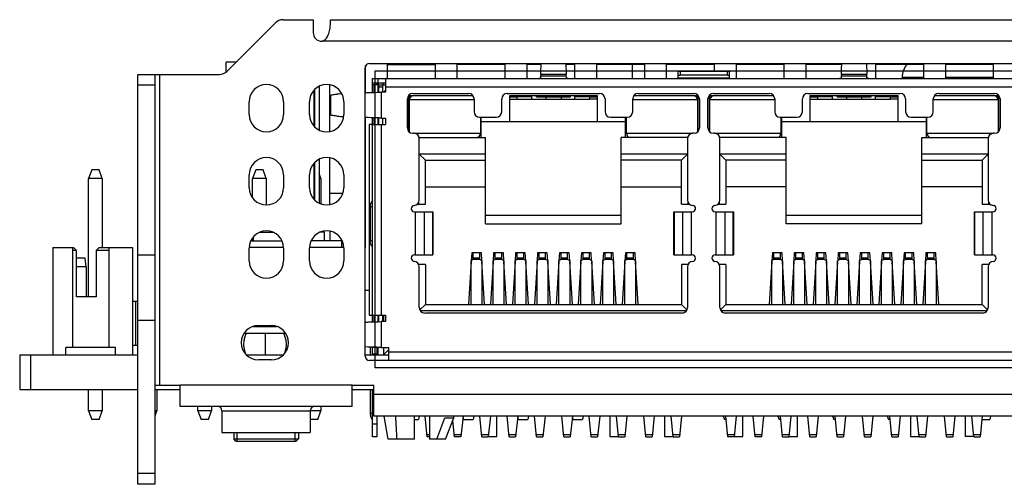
# Model space of a CAD drawing. Header units: millimetres. Extents: x 101 to 446, y 77 to 368.
# Tile 7 of 11: x 179 to 225, y 346 to 368. Entities that reach past the tile are written whole.
import ezdxf

# ---------------------------------------------------------------- set-up
doc = ezdxf.new("R2010")
doc.units = ezdxf.units.MM
doc.header["$LTSCALE"] = 32.67
doc.layers.add('00_COMPONENTS', color=7, linetype='CONTINUOUS')

msp = doc.modelspace()

# ---------------------------------------------------------------- linework, layer by layer
at = {"layer": '00_COMPONENTS', "color": 7}
for p, q in [((191.643, 368.008), (193.043, 368.008)), ((193.043, 368.008), (193.043, 367.408)), ((193.843, 367.779), (193.843, 368.008)), ((193.843, 368.008), (286.128, 368.008)), ((189.042, 365.614), (191.289, 367.861)), ((193.443, 367.008), (193.463, 367.008)), ((188.996, 365.574), (188.996, 366.028)), ((189.456, 366.028), (188.996, 366.028)), ((195.456, 352.378), (195.456, 365.778)), ((195.481, 364.616), (195.481, 365.875)), ((195.656, 365.978), (254.556, 365.978)), ((196.481, 365.978), (196.481, 365.278)), ((196.481, 365.928), (198.723, 365.928)), ((198.723, 365.278), (198.723, 365.978)), ((199.723, 365.978), (199.723, 365.278)), ((201.966, 365.928), (199.723, 365.928)), ((201.966, 365.278), (201.966, 365.978)), ((202.966, 365.978), (202.966, 365.278)), ((203.637, 365.928), (202.966, 365.928)), ((205.208, 365.928), (204.784, 365.928)), ((205.208, 365.278), (205.208, 365.978)), ((206.208, 365.978), (206.208, 365.278)), ((208.451, 365.928), (206.208, 365.928)), ((208.451, 365.278), (208.451, 365.978)), ((209.451, 365.978), (209.451, 365.278)), ((211.693, 365.928), (209.451, 365.928)), ((210.091, 365.615), (212.291, 365.615)), ((211.693, 365.615), (211.693, 365.978)), ((212.693, 365.978), (212.693, 365.278)), ((214.936, 365.928), (212.693, 365.928)), ((214.936, 365.278), (214.936, 365.978)), ((215.936, 365.978), (215.936, 365.278)), ((217.607, 365.928), (215.936, 365.928)), ((219.178, 365.978), (219.178, 365.278)), ((221.421, 365.928), (219.178, 365.928)), ((221.421, 365.278), (221.421, 365.978)), ((222.421, 365.978), (222.421, 365.278)), ((224.663, 365.928), (222.421, 365.928)), ((224.663, 365.278), (224.663, 365.978)), ((184.896, 346.418), (184.896, 365.468)), ((184.896, 365.468), (188.688, 365.468)), ((185.696, 346.418), (185.696, 365.468)), ((195.806, 364.626), (195.806, 365.278)), ((195.806, 365.278), (254.516, 365.278)), ((196.406, 365.278), (196.406, 364.638)), ((203.619, 365.467), (203.615, 365.378)), ((204.806, 365.378), (204.803, 365.467)), ((209.991, 365.581), (209.991, 365.308)), ((212.291, 365.427), (210.091, 365.427)), ((212.391, 365.308), (212.391, 365.581)), ((217.589, 365.467), (217.585, 365.378)), ((218.776, 365.378), (218.773, 365.467)), ((220.413, 365.328), (220.413, 365.278)), ((193.073, 364.728), (193.073, 363.068)), ((193.115, 363.023), (193.115, 364.773)), ((193.315, 364.913), (193.315, 362.883)), ((193.815, 362.811), (193.815, 364.984)), ((195.806, 365.078), (196.406, 365.078)), ((196.047, 364.978), (195.806, 364.978)), ((196.006, 365.078), (196.006, 365.001)), ((196.076, 364.978), (196.076, 364.634)), ((196.076, 364.978), (196.406, 364.978)), ((196.276, 364.638), (196.276, 364.978)), ((196.316, 364.638), (196.393, 364.715)), ((193.844, 364.493), (193.844, 363.582)), ((196.406, 364.638), (196.206, 364.638)), ((197.421, 362.978), (197.421, 364.328)), ((197.471, 364.478), (197.471, 362.829)), ((197.471, 364.478), (200.47, 364.478)), ((197.471, 364.428), (197.581, 364.428)), ((197.513, 364.31), (197.471, 364.31)), ((197.513, 362.784), (197.513, 364.278)), ((197.671, 364.578), (200.271, 364.578)), ((200.521, 364.328), (200.521, 363.728)), ((201.806, 363.728), (201.806, 364.328)), ((202.056, 364.578), (206.356, 364.578)), ((202.176, 363.278), (202.176, 364.478)), ((202.176, 364.478), (206.236, 364.478)), ((202.176, 364.428), (202.501, 364.428)), ((202.176, 364.31), (202.501, 364.31)), ((202.506, 364.428), (202.506, 364.31)), ((203.206, 364.428), (202.506, 364.428)), ((202.506, 364.31), (205.906, 364.31)), ((202.756, 364.478), (202.756, 364.428)), ((203.206, 364.31), (203.206, 364.478)), ((203.416, 364.418), (203.416, 364.478)), ((203.416, 364.418), (204.996, 364.418)), ((203.85, 364.418), (203.85, 364.31)), ((204.561, 364.418), (204.561, 364.31)), ((204.996, 364.418), (204.996, 364.478)), ((205.206, 364.31), (205.206, 364.478)), ((205.906, 364.428), (205.206, 364.428)), ((205.656, 364.478), (205.656, 364.428)), ((205.906, 364.31), (205.906, 364.428)), ((205.911, 364.428), (206.236, 364.428)), ((206.236, 364.31), (205.911, 364.31)), ((206.236, 364.478), (206.236, 363.278)), ((206.606, 364.328), (206.606, 363.728)), ((207.891, 363.728), (207.891, 364.328)), ((207.941, 364.478), (210.941, 364.478)), ((208.141, 364.578), (210.741, 364.578)), ((210.83, 364.428), (210.941, 364.428)), ((210.898, 364.31), (210.941, 364.31)), ((210.898, 364.278), (210.898, 362.784)), ((210.941, 362.829), (210.941, 364.478)), ((210.991, 364.328), (210.991, 362.978)), ((211.391, 362.978), (211.391, 364.328)), ((211.441, 364.478), (211.441, 362.829)), ((211.441, 364.478), (214.44, 364.478)), ((211.551, 364.428), (211.441, 364.428)), ((211.483, 364.31), (211.441, 364.31)), ((211.483, 362.784), (211.483, 364.278)), ((211.641, 364.578), (214.241, 364.578)), ((214.491, 364.328), (214.491, 363.728)), ((215.776, 363.728), (215.776, 364.328)), ((216.026, 364.578), (220.326, 364.578)), ((216.146, 363.278), (216.146, 364.478)), ((216.146, 364.478), (220.206, 364.478)), ((216.146, 364.428), (216.471, 364.428)), ((216.146, 364.31), (216.471, 364.31)), ((216.476, 364.428), (216.476, 364.31)), ((217.176, 364.428), (216.476, 364.428)), ((216.476, 364.31), (219.876, 364.31)), ((216.726, 364.478), (216.726, 364.428)), ((217.176, 364.31), (217.176, 364.478)), ((217.386, 364.418), (217.386, 364.478)), ((217.386, 364.418), (218.966, 364.418)), ((217.82, 364.418), (217.82, 364.31)), ((218.531, 364.418), (218.531, 364.31)), ((218.966, 364.418), (218.966, 364.478)), ((219.176, 364.31), (219.176, 364.478)), ((219.876, 364.428), (219.176, 364.428)), ((219.626, 364.478), (219.626, 364.428)), ((219.876, 364.31), (219.876, 364.428)), ((219.881, 364.428), (220.206, 364.428)), ((220.206, 364.31), (219.881, 364.31)), ((220.206, 364.478), (220.206, 363.278)), ((220.576, 364.328), (220.576, 363.728)), ((221.861, 363.728), (221.861, 364.328)), ((221.911, 364.478), (224.911, 364.478)), ((222.111, 364.578), (224.711, 364.578)), ((224.8, 364.428), (224.911, 364.428)), ((224.868, 364.31), (224.911, 364.31)), ((224.868, 364.278), (224.868, 362.784)), ((224.911, 362.829), (224.911, 364.478)), ((224.961, 364.328), (224.961, 362.978)), ((190.071, 363.598), (190.071, 364.198)), ((191.671, 364.198), (191.671, 363.598)), ((192.871, 363.598), (192.871, 364.198)), ((194.471, 364.198), (194.471, 363.598)), ((197.471, 363.878), (197.513, 363.878)), ((210.898, 363.878), (210.941, 363.878)), ((211.441, 363.878), (211.483, 363.878)), ((224.868, 363.878), (224.911, 363.878)), ((195.481, 357.428), (195.481, 363.46)), ((195.806, 353.966), (195.806, 363.449)), ((196.076, 363.442), (196.076, 363.138)), ((196.206, 363.438), (196.406, 363.438)), ((196.276, 363.138), (196.276, 363.438)), ((196.406, 363.438), (196.406, 363.138)), ((200.771, 363.478), (201.556, 363.478)), ((200.813, 363.478), (200.813, 362.728)), ((200.856, 362.528), (200.856, 363.478)), ((206.856, 363.478), (207.641, 363.478)), ((207.556, 362.528), (207.556, 363.478)), ((207.598, 362.728), (207.598, 363.478)), ((214.741, 363.478), (215.526, 363.478)), ((214.783, 363.478), (214.783, 362.728)), ((214.826, 362.528), (214.826, 363.478)), ((220.826, 363.478), (221.611, 363.478)), ((221.526, 363.478), (221.526, 362.528)), ((221.568, 362.728), (221.568, 363.478)), ((195.652, 363.138), (195.652, 354.278)), ((195.785, 363.138), (195.652, 363.138)), ((195.806, 363.138), (196.406, 363.138)), ((197.513, 362.928), (197.471, 362.928)), ((200.856, 363.278), (207.556, 363.278)), ((210.941, 362.928), (210.898, 362.928)), ((211.483, 362.928), (211.441, 362.928)), ((214.826, 363.278), (221.526, 363.278)), ((224.911, 362.928), (224.868, 362.928)), ((197.726, 362.728), (197.671, 362.728)), ((197.976, 362.528), (201.056, 362.528)), ((197.976, 359.627), (197.976, 362.478)), ((201.056, 358.528), (201.056, 362.528)), ((207.356, 358.528), (207.356, 362.528)), ((210.436, 362.528), (207.356, 362.528)), ((210.436, 362.478), (210.436, 359.627)), ((210.741, 362.728), (210.686, 362.728)), ((211.696, 362.728), (211.641, 362.728)), ((215.026, 362.528), (211.946, 362.528)), ((211.946, 359.627), (211.946, 362.478)), ((215.026, 358.528), (215.026, 362.528)), ((221.326, 358.528), (221.326, 362.528)), ((221.326, 362.528), (224.406, 362.528)), ((224.406, 362.478), (224.406, 359.627)), ((224.711, 362.728), (224.656, 362.728)), ((193.315, 361.513), (193.315, 359.483)), ((193.815, 359.411), (193.815, 361.584)), ((197.976, 361.778), (201.056, 361.778)), ((197.976, 361.758), (198.256, 361.478)), ((198.256, 359.428), (198.256, 361.478)), ((198.256, 361.478), (201.056, 361.478)), ((207.356, 361.778), (210.436, 361.778)), ((210.156, 361.478), (207.356, 361.478)), ((210.436, 361.758), (210.156, 361.478)), ((210.156, 359.428), (210.156, 361.478)), ((211.946, 361.778), (215.026, 361.778)), ((212.226, 361.478), (211.946, 361.758)), ((212.226, 361.478), (212.226, 359.428)), ((215.026, 361.478), (212.226, 361.478)), ((221.326, 361.778), (224.406, 361.778)), ((221.326, 361.478), (224.126, 361.478)), ((224.406, 361.758), (224.126, 361.478)), ((224.126, 361.478), (224.126, 359.428)), ((182.753, 361.028), (182.603, 360.628)), ((183.093, 361.028), (182.753, 361.028)), ((183.243, 360.628), (183.093, 361.028)), ((190.373, 361.028), (190.223, 360.628)), ((190.713, 361.028), (190.373, 361.028)), ((190.863, 360.628), (190.713, 361.028)), ((193.073, 361.328), (193.073, 359.668)), ((193.115, 361.028), (193.073, 361.028)), ((193.115, 359.623), (193.115, 361.373)), ((182.603, 355.128), (182.603, 360.628)), ((183.243, 360.628), (182.603, 360.628)), ((183.243, 360.628), (183.243, 357.428)), ((190.071, 360.198), (190.071, 360.798)), ((190.223, 359.73), (190.223, 360.628)), ((190.863, 360.628), (190.223, 360.628)), ((190.863, 360.628), (190.863, 359.4)), ((191.671, 360.798), (191.671, 360.198)), ((192.871, 360.198), (192.871, 360.798)), ((193.115, 360.628), (193.073, 360.628)), ((193.403, 360.628), (193.315, 360.862)), ((193.403, 360.628), (193.315, 360.628)), ((193.403, 360.628), (193.403, 359.446)), ((194.471, 360.798), (194.471, 360.198)), ((198.256, 360.238), (201.056, 360.238)), ((207.356, 360.238), (210.156, 360.238)), ((215.026, 360.238), (212.226, 360.238)), ((224.126, 360.238), (221.326, 360.238)), ((194.423, 359.928), (193.815, 359.928)), ((195.69, 359.318), (195.69, 357.738)), ((197.875, 359.428), (198.256, 359.428)), ((197.956, 359.428), (197.956, 359.53)), ((210.156, 359.428), (210.536, 359.428)), ((210.456, 359.53), (210.456, 359.428)), ((211.845, 359.428), (212.226, 359.428)), ((211.926, 359.428), (211.926, 359.53)), ((224.126, 359.428), (224.506, 359.428)), ((224.426, 359.53), (224.426, 359.428)), ((197.749, 359.078), (198.604, 359.078)), ((198.604, 359.078), (198.604, 357.078)), ((201.056, 358.928), (207.356, 358.928)), ((209.807, 357.078), (209.807, 359.078)), ((209.807, 359.078), (210.663, 359.078)), ((211.719, 359.078), (212.574, 359.078)), ((212.574, 359.078), (212.574, 357.078)), ((215.026, 358.928), (221.326, 358.928)), ((223.777, 357.078), (223.777, 359.078)), ((223.777, 359.078), (224.633, 359.078)), ((201.056, 358.528), (207.356, 358.528)), ((221.326, 358.528), (215.026, 358.528)), ((190.223, 357.728), (190.223, 357.865)), ((190.256, 357.909), (190.256, 357.728)), ((193.556, 358.128), (193.556, 357.728)), ((193.815, 358.184), (193.815, 357.728)), ((180.952, 357.428), (180.952, 352.428)), ((180.952, 357.428), (181.902, 357.428)), ((181.852, 357.428), (181.852, 352.778)), ((181.902, 357.428), (182.052, 357.278)), ((183.102, 357.428), (182.952, 357.278)), ((183.102, 357.428), (184.652, 357.428)), ((183.552, 357.428), (183.552, 352.778)), ((184.652, 357.428), (184.652, 352.428)), ((191.671, 357.428), (190.071, 357.428)), ((190.071, 356.798), (190.071, 357.398)), ((190.143, 357.728), (191.598, 357.728)), ((191.671, 357.398), (191.671, 356.798)), ((194.471, 357.428), (192.871, 357.428)), ((192.871, 356.798), (192.871, 357.398)), ((194.356, 357.728), (192.943, 357.728)), ((194.356, 357.728), (194.356, 357.428)), ((194.471, 357.398), (194.471, 356.798)), ((195.481, 357.628), (195.456, 357.628)), ((195.481, 357.428), (195.456, 357.428)), ((182.052, 357.278), (181.852, 357.278)), ((182.052, 355.128), (182.052, 357.278)), ((182.452, 356.928), (182.052, 356.928)), ((182.502, 356.528), (182.452, 356.928)), ((182.952, 357.278), (182.952, 355.128)), ((183.552, 357.278), (182.952, 357.278)), ((184.896, 357.088), (185.696, 357.088)), ((197.749, 357.078), (198.604, 357.078)), ((200.411, 357.178), (200.387, 356.795)), ((200.861, 357.178), (200.411, 357.178)), ((200.486, 356.858), (200.486, 357.178)), ((200.786, 356.858), (200.786, 357.178)), ((200.885, 356.795), (200.861, 357.178)), ((201.431, 357.178), (201.407, 356.795)), ((201.881, 357.178), (201.431, 357.178)), ((201.506, 356.858), (201.506, 357.178)), ((201.806, 356.858), (201.806, 357.178)), ((201.905, 356.795), (201.881, 357.178)), ((202.451, 357.178), (202.427, 356.795)), ((202.901, 357.178), (202.451, 357.178)), ((202.526, 356.858), (202.526, 357.178)), ((202.826, 356.858), (202.826, 357.178)), ((202.925, 356.795), (202.901, 357.178)), ((203.471, 357.178), (203.447, 356.795)), ((203.921, 357.178), (203.471, 357.178)), ((203.546, 356.858), (203.546, 357.178)), ((203.846, 356.858), (203.846, 357.178)), ((203.945, 356.795), (203.921, 357.178)), ((204.491, 357.178), (204.467, 356.795)), ((204.941, 357.178), (204.491, 357.178)), ((204.566, 356.858), (204.566, 357.178)), ((204.866, 356.858), (204.866, 357.178)), ((204.965, 356.795), (204.941, 357.178)), ((205.511, 357.178), (205.487, 356.795)), ((205.961, 357.178), (205.511, 357.178)), ((205.586, 356.858), (205.586, 357.178)), ((205.886, 356.858), (205.886, 357.178)), ((205.985, 356.795), (205.961, 357.178)), ((206.531, 357.178), (206.507, 356.795)), ((206.981, 357.178), (206.531, 357.178)), ((206.606, 356.858), (206.606, 357.178)), ((206.906, 356.858), (206.906, 357.178)), ((207.005, 356.795), (206.981, 357.178)), ((207.551, 357.178), (207.527, 356.795)), ((208.001, 357.178), (207.551, 357.178)), ((207.626, 356.858), (207.626, 357.178)), ((207.926, 356.858), (207.926, 357.178)), ((208.025, 356.795), (208.001, 357.178)), ((209.807, 357.078), (210.663, 357.078)), ((211.719, 357.078), (212.574, 357.078)), ((214.381, 357.178), (214.357, 356.795)), ((214.831, 357.178), (214.381, 357.178)), ((214.456, 356.858), (214.456, 357.178)), ((214.756, 356.858), (214.756, 357.178)), ((214.855, 356.795), (214.831, 357.178)), ((215.401, 357.178), (215.377, 356.795)), ((215.851, 357.178), (215.401, 357.178)), ((215.476, 356.858), (215.476, 357.178)), ((215.776, 356.858), (215.776, 357.178)), ((215.875, 356.795), (215.851, 357.178)), ((216.421, 357.178), (216.397, 356.795)), ((216.871, 357.178), (216.421, 357.178)), ((216.496, 356.858), (216.496, 357.178)), ((216.796, 356.858), (216.796, 357.178)), ((216.895, 356.795), (216.871, 357.178)), ((217.441, 357.178), (217.417, 356.795)), ((217.891, 357.178), (217.441, 357.178)), ((217.516, 356.858), (217.516, 357.178)), ((217.816, 356.858), (217.816, 357.178)), ((217.915, 356.795), (217.891, 357.178)), ((218.461, 357.178), (218.437, 356.795)), ((218.911, 357.178), (218.461, 357.178)), ((218.536, 356.858), (218.536, 357.178)), ((218.836, 356.858), (218.836, 357.178)), ((218.935, 356.795), (218.911, 357.178)), ((219.481, 357.178), (219.457, 356.795)), ((219.931, 357.178), (219.481, 357.178)), ((219.556, 356.858), (219.556, 357.178)), ((219.856, 356.858), (219.856, 357.178)), ((219.955, 356.795), (219.931, 357.178)), ((220.501, 357.178), (220.477, 356.795)), ((220.951, 357.178), (220.501, 357.178)), ((220.576, 356.858), (220.576, 357.178)), ((220.876, 356.858), (220.876, 357.178)), ((220.975, 356.795), (220.951, 357.178)), ((221.521, 357.178), (221.497, 356.795)), ((221.971, 357.178), (221.521, 357.178)), ((221.596, 356.858), (221.596, 357.178)), ((221.896, 356.858), (221.896, 357.178)), ((221.995, 356.795), (221.971, 357.178)), ((223.777, 357.078), (224.633, 357.078)), ((182.502, 356.528), (182.052, 356.528)), ((182.502, 356.528), (182.502, 355.128)), ((198.256, 356.628), (197.956, 356.628)), ((197.976, 354.628), (197.976, 356.529)), ((198.256, 356.628), (198.256, 354.778)), ((200.386, 356.778), (200.261, 354.778)), ((200.486, 356.858), (200.386, 356.795)), ((200.386, 354.778), (200.386, 356.795)), ((200.886, 356.795), (200.786, 356.858)), ((200.886, 356.795), (200.886, 354.778)), ((201.011, 354.778), (200.886, 356.778)), ((201.406, 356.778), (201.281, 354.778)), ((201.506, 356.858), (201.406, 356.795)), ((201.406, 354.778), (201.406, 356.795)), ((201.906, 356.795), (201.806, 356.858)), ((201.906, 356.795), (201.906, 354.778)), ((202.031, 354.778), (201.906, 356.778)), ((202.426, 356.778), (202.301, 354.778)), ((202.526, 356.858), (202.426, 356.795)), ((202.426, 354.778), (202.426, 356.795)), ((202.926, 356.795), (202.826, 356.858)), ((202.926, 356.795), (202.926, 354.778)), ((203.051, 354.778), (202.926, 356.778)), ((203.446, 356.778), (203.321, 354.778)), ((203.546, 356.858), (203.446, 356.795)), ((203.446, 354.778), (203.446, 356.795)), ((203.946, 356.795), (203.846, 356.858)), ((203.946, 356.795), (203.946, 354.778)), ((204.071, 354.778), (203.946, 356.778)), ((204.466, 356.778), (204.341, 354.778)), ((204.566, 356.858), (204.466, 356.795)), ((204.466, 354.778), (204.466, 356.795)), ((204.966, 356.795), (204.866, 356.858)), ((204.966, 356.795), (204.966, 354.778)), ((205.091, 354.778), (204.966, 356.778)), ((205.486, 356.778), (205.361, 354.778)), ((205.586, 356.858), (205.486, 356.795)), ((205.486, 354.778), (205.486, 356.795)), ((205.986, 356.795), (205.886, 356.858)), ((205.986, 356.795), (205.986, 354.778)), ((206.111, 354.778), (205.986, 356.778)), ((206.506, 356.778), (206.381, 354.778)), ((206.606, 356.858), (206.506, 356.795)), ((206.506, 354.778), (206.506, 356.795)), ((207.006, 356.795), (206.906, 356.858)), ((207.006, 356.795), (207.006, 354.778)), ((207.131, 354.778), (207.006, 356.778)), ((207.526, 356.778), (207.401, 354.778)), ((207.626, 356.858), (207.526, 356.795)), ((207.526, 354.778), (207.526, 356.795)), ((208.026, 356.795), (207.926, 356.858)), ((208.026, 356.795), (208.026, 354.778)), ((208.151, 354.778), (208.026, 356.778)), ((210.156, 356.628), (210.156, 354.778)), ((210.456, 356.628), (210.156, 356.628)), ((210.436, 356.529), (210.436, 354.628)), ((212.226, 356.628), (211.926, 356.628)), ((211.946, 354.628), (211.946, 356.529)), ((212.226, 356.628), (212.226, 354.778)), ((214.356, 356.778), (214.231, 354.778)), ((214.456, 356.858), (214.356, 356.795)), ((214.356, 354.778), (214.356, 356.795)), ((214.856, 356.795), (214.756, 356.858)), ((214.856, 356.795), (214.856, 354.778)), ((214.981, 354.778), (214.856, 356.778)), ((215.376, 356.778), (215.251, 354.778)), ((215.476, 356.858), (215.376, 356.795)), ((215.376, 354.778), (215.376, 356.795)), ((215.876, 356.795), (215.776, 356.858)), ((215.876, 356.795), (215.876, 354.778)), ((216.001, 354.778), (215.876, 356.778)), ((216.396, 356.778), (216.271, 354.778)), ((216.496, 356.858), (216.396, 356.795)), ((216.396, 354.778), (216.396, 356.795)), ((216.896, 356.795), (216.796, 356.858)), ((216.896, 356.795), (216.896, 354.778)), ((217.021, 354.778), (216.896, 356.778)), ((217.416, 356.778), (217.291, 354.778)), ((217.516, 356.858), (217.416, 356.795)), ((217.416, 354.778), (217.416, 356.795)), ((217.916, 356.795), (217.816, 356.858)), ((217.916, 356.795), (217.916, 354.778)), ((218.041, 354.778), (217.916, 356.778)), ((218.436, 356.778), (218.311, 354.778)), ((218.536, 356.858), (218.436, 356.795)), ((218.436, 354.778), (218.436, 356.795)), ((218.936, 356.795), (218.836, 356.858)), ((218.936, 356.795), (218.936, 354.778)), ((219.061, 354.778), (218.936, 356.778)), ((219.456, 356.778), (219.331, 354.778)), ((219.556, 356.858), (219.456, 356.795)), ((219.456, 354.778), (219.456, 356.795)), ((219.956, 356.795), (219.856, 356.858)), ((219.956, 356.795), (219.956, 354.778)), ((220.081, 354.778), (219.956, 356.778)), ((220.476, 356.778), (220.351, 354.778)), ((220.576, 356.858), (220.476, 356.795)), ((220.476, 354.778), (220.476, 356.795)), ((220.976, 356.795), (220.876, 356.858)), ((220.976, 356.795), (220.976, 354.778)), ((221.101, 354.778), (220.976, 356.778)), ((221.496, 356.778), (221.371, 354.778)), ((221.596, 356.858), (221.496, 356.795)), ((221.496, 354.778), (221.496, 356.795)), ((221.996, 356.795), (221.896, 356.858)), ((221.996, 356.795), (221.996, 354.778)), ((222.121, 354.778), (221.996, 356.778)), ((224.126, 354.778), (224.126, 356.628)), ((224.426, 356.628), (224.126, 356.628)), ((224.406, 356.529), (224.406, 354.628)), ((182.952, 355.128), (182.052, 355.128)), ((195.652, 355.428), (195.456, 355.428)), ((184.652, 354.928), (184.896, 354.928)), ((184.793, 354.928), (184.793, 352.878)), ((198.256, 354.778), (198, 354.522)), ((198.256, 354.778), (210.156, 354.778)), ((210.156, 354.778), (210.411, 354.522)), ((211.97, 354.522), (212.226, 354.778)), ((212.226, 354.778), (224.126, 354.778)), ((224.381, 354.522), (224.126, 354.778)), ((195.652, 354.278), (196.406, 354.278)), ((196.076, 354.278), (196.076, 353.974)), ((196.276, 353.978), (196.276, 354.278)), ((196.306, 354.278), (196.306, 353.978)), ((196.406, 354.278), (196.406, 353.978)), ((210.385, 354.478), (198.026, 354.478)), ((210.186, 354.378), (198.226, 354.378)), ((224.355, 354.478), (211.996, 354.478)), ((224.156, 354.378), (212.196, 354.378)), ((184.896, 354.038), (185.696, 354.038)), ((190.501, 353.798), (191.101, 353.798)), ((196.406, 353.978), (196.206, 353.978)), ((191.774, 353.428), (189.828, 353.428)), ((190.806, 353.428), (190.806, 352.428)), ((181.552, 352.428), (181.552, 352.778)), ((183.852, 352.778), (181.552, 352.778)), ((183.852, 352.428), (183.852, 352.778)), ((184.652, 352.878), (184.896, 352.878)), ((195.706, 352.428), (195.706, 352.792)), ((195.806, 352.428), (195.806, 352.778)), ((196.006, 352.778), (195.806, 352.778)), ((196.006, 352.778), (196.006, 352.428)), ((196.056, 352.782), (196.056, 352.428)), ((196.206, 352.778), (196.561, 352.778)), ((196.306, 352.778), (196.306, 352.428)), ((196.561, 352.178), (196.561, 352.778)), ((179.406, 352.428), (179.406, 350.828)), ((179.406, 352.428), (184.896, 352.428)), ((189.941, 352.428), (191.66, 352.428)), ((195.456, 352.428), (196.561, 352.428)), ((196.306, 352.428), (196.561, 352.683)), ((191.101, 352.198), (190.501, 352.198)), ((254.556, 352.178), (195.656, 352.178)), ((185.696, 351.028), (186.856, 351.028)), ((186.856, 350.028), (186.856, 351.028)), ((194.856, 350.028), (194.856, 351.028)), ((194.856, 351.028), (195.856, 351.028)), ((195.856, 349.588), (195.856, 351.028)), ((179.406, 350.828), (184.896, 350.828)), ((182.603, 349.828), (182.603, 350.828)), ((183.243, 350.828), (183.243, 349.828)), ((185.696, 350.828), (186.856, 350.828)), ((185.783, 350.828), (185.783, 349.828)), ((194.856, 350.828), (195.356, 350.828)), ((195.706, 349.628), (195.706, 350.828)), ((195.806, 348.628), (195.806, 350.828)), ((194.856, 350.028), (186.856, 350.028)), ((187.683, 349.828), (187.683, 350.028)), ((188.323, 350.028), (188.323, 349.828)), ((193.403, 350.028), (193.403, 349.828)), ((182.603, 349.828), (182.753, 349.428)), ((183.243, 349.828), (182.603, 349.828)), ((183.093, 349.428), (183.243, 349.828)), ((185.696, 349.595), (185.783, 349.828)), ((185.783, 349.828), (185.696, 349.828)), ((187.683, 349.828), (187.833, 349.428)), ((188.323, 349.828), (187.683, 349.828)), ((188.173, 349.428), (188.323, 349.828)), ((188.806, 349.828), (188.806, 348.828)), ((192.906, 349.828), (192.906, 348.828)), ((193.403, 349.828), (192.906, 349.828)), ((193.253, 349.428), (193.403, 349.828)), ((276.256, 349.588), (195.856, 349.588)), ((196.006, 349.588), (196.006, 348.628)), ((196.526, 348.508), (196.337, 349.588)), ((197.756, 348.508), (197.756, 349.588)), ((197.971, 349.588), (197.939, 349.428)), ((198.341, 348.628), (198.245, 349.588)), ((198.456, 349.588), (198.456, 348.508)), ((199.586, 349.508), (199.586, 349.588)), ((200.007, 349.588), (199.911, 348.628)), ((200.039, 349.428), (200.007, 349.588)), ((200.511, 349.588), (200.479, 349.428)), ((200.881, 348.628), (200.785, 349.588)), ((201.277, 349.588), (201.181, 348.628)), ((201.583, 348.633), (201.583, 349.588)), ((202.151, 348.628), (202.055, 349.588)), ((202.547, 349.588), (202.451, 348.628)), ((202.579, 349.428), (202.547, 349.588)), ((203.051, 349.588), (203.019, 349.428)), ((203.421, 348.628), (203.325, 349.588)), ((203.817, 349.588), (203.721, 348.628)), ((204.691, 348.628), (204.595, 349.588)), ((205.087, 349.588), (204.991, 348.628)), ((205.119, 349.428), (205.087, 349.588)), ((205.591, 349.588), (205.559, 349.428)), ((205.961, 348.628), (205.865, 349.588)), ((206.357, 349.588), (206.261, 348.628)), ((206.829, 349.588), (206.828, 348.633)), ((207.231, 348.628), (207.135, 349.588)), ((207.627, 349.588), (207.531, 348.628)), ((208.501, 348.628), (208.405, 349.588)), ((208.897, 349.588), (208.801, 348.628)), ((209.369, 349.588), (209.368, 348.633)), ((209.771, 348.628), (209.675, 349.588)), ((210.167, 349.588), (210.071, 348.628)), ((212.094, 349.588), (212.154, 349.428)), ((212.311, 348.628), (212.215, 349.588)), ((212.707, 349.588), (212.611, 348.628)), ((213.013, 348.633), (213.013, 349.588)), ((213.581, 348.628), (213.485, 349.588)), ((213.977, 349.588), (213.881, 348.628)), ((214.634, 349.588), (214.694, 349.428)), ((214.851, 348.628), (214.755, 349.588)), ((215.247, 349.588), (215.151, 348.628)), ((215.553, 348.633), (215.553, 349.588)), ((216.121, 348.628), (216.025, 349.588)), ((216.517, 349.588), (216.421, 348.628)), ((217.174, 349.588), (217.234, 349.428)), ((217.391, 348.628), (217.295, 349.588)), ((217.787, 349.588), (217.691, 348.628)), ((218.661, 348.628), (218.565, 349.588)), ((219.057, 349.588), (218.961, 348.628)), ((219.714, 349.588), (219.774, 349.428)), ((219.931, 348.628), (219.835, 349.588)), ((220.327, 349.588), (220.231, 348.628)), ((220.799, 349.588), (220.798, 348.633)), ((221.201, 348.628), (221.105, 349.588)), ((221.597, 349.588), (221.501, 348.628)), ((222.471, 348.628), (222.375, 349.588)), ((222.867, 349.588), (222.771, 348.628)), ((223.339, 349.588), (223.338, 348.633)), ((223.741, 348.628), (223.645, 349.588)), ((224.137, 349.588), (224.041, 348.628)), ((224.514, 349.588), (224.482, 349.428)), ((183.093, 349.428), (182.753, 349.428)), ((188.173, 349.428), (187.833, 349.428)), ((193.253, 349.428), (192.913, 349.428)), ((197.756, 349.428), (197.939, 349.428)), ((199.158, 349.508), (199.586, 349.508)), ((199.186, 348.508), (199.586, 349.508)), ((199.611, 348.628), (199.535, 349.382)), ((200.039, 349.428), (200.479, 349.428)), ((202.579, 349.428), (203.019, 349.428)), ((205.119, 349.428), (205.559, 349.428)), ((212.231, 349.428), (212.154, 349.428)), ((214.771, 349.428), (214.694, 349.428)), ((217.311, 349.428), (217.234, 349.428)), ((219.851, 349.428), (219.774, 349.428)), ((224.121, 349.428), (224.482, 349.428)), ((188.806, 348.828), (192.906, 348.828)), ((189.356, 348.828), (189.356, 348.528)), ((192.356, 348.828), (192.356, 348.528)), ((198.331, 348.728), (198.456, 348.728)), ((199.601, 348.728), (199.921, 348.728)), ((200.871, 348.728), (201.191, 348.728)), ((202.141, 348.728), (202.461, 348.728)), ((203.411, 348.728), (203.731, 348.728)), ((204.681, 348.728), (205.001, 348.728)), ((205.951, 348.728), (206.271, 348.728)), ((207.221, 348.728), (207.541, 348.728)), ((208.491, 348.728), (208.811, 348.728)), ((209.761, 348.728), (210.081, 348.728)), ((212.301, 348.728), (212.621, 348.728)), ((213.571, 348.728), (213.891, 348.728)), ((214.841, 348.728), (215.161, 348.728)), ((216.111, 348.728), (216.431, 348.728)), ((217.381, 348.728), (217.701, 348.728)), ((218.651, 348.728), (218.971, 348.728)), ((219.921, 348.728), (220.241, 348.728)), ((221.191, 348.728), (221.511, 348.728)), ((222.461, 348.728), (222.781, 348.728)), ((223.731, 348.728), (224.051, 348.728)), ((189.456, 348.428), (189.356, 348.528)), ((189.356, 348.528), (189.571, 348.528)), ((189.457, 348.428), (192.254, 348.428)), ((189.571, 348.528), (192.247, 348.528)), ((192.247, 348.528), (192.356, 348.528)), ((192.256, 348.428), (192.356, 348.528)), ((196.006, 348.628), (195.806, 348.628)), ((197.756, 348.508), (196.526, 348.508)), ((198.456, 348.628), (198.341, 348.628)), ((199.186, 348.508), (198.456, 348.508)), ((199.911, 348.628), (199.611, 348.628)), ((200.881, 348.628), (201.181, 348.628)), ((201.181, 348.633), (201.583, 348.633)), ((202.151, 348.628), (202.451, 348.628)), ((203.421, 348.628), (203.721, 348.628)), ((204.691, 348.628), (204.991, 348.628)), ((205.961, 348.628), (206.261, 348.628)), ((206.828, 348.633), (207.231, 348.633)), ((207.231, 348.628), (207.531, 348.628)), ((208.501, 348.628), (208.801, 348.628)), ((209.368, 348.633), (209.771, 348.633)), ((209.771, 348.628), (210.071, 348.628)), ((212.611, 348.628), (212.311, 348.628)), ((212.611, 348.633), (213.013, 348.633)), ((213.881, 348.628), (213.581, 348.628)), ((214.851, 348.628), (215.151, 348.628)), ((215.151, 348.633), (215.553, 348.633)), ((216.121, 348.628), (216.421, 348.628)), ((217.391, 348.628), (217.691, 348.628)), ((218.661, 348.628), (218.961, 348.628)), ((219.931, 348.628), (220.231, 348.628)), ((220.798, 348.633), (221.201, 348.633)), ((221.201, 348.628), (221.501, 348.628)), ((222.471, 348.628), (222.771, 348.628)), ((223.741, 348.633), (223.338, 348.633)), ((223.741, 348.628), (224.041, 348.628)), ((185.696, 346.418), (184.896, 346.418))]:
    msp.add_line(p, q, dxfattribs=at)
at = {"layer": '00_COMPONENTS', "color": 4}
for p, q in [((286.508, 367.008), (193.463, 367.008)), ((195.931, 351.828), (195.931, 365.628)), ((195.931, 365.628), (254.866, 365.628)), ((207.887, 365.278), (207.887, 365.928)), ((210.091, 365.615), (210.091, 365.427)), ((212.291, 365.427), (212.291, 365.615)), ((185.896, 365.468), (185.896, 351.028)), ((196.056, 365.278), (196.056, 365.078)), ((204.806, 365.378), (203.615, 365.378)), ((204.803, 365.467), (203.619, 365.467)), ((209.991, 365.308), (212.391, 365.308)), ((218.776, 365.378), (217.585, 365.378)), ((218.773, 365.467), (217.589, 365.467)), ((221.421, 365.328), (220.413, 365.328)), ((224.663, 365.328), (222.421, 365.328)), ((185.696, 364.968), (184.896, 364.968)), ((195.863, 364.978), (195.863, 364.628)), ((196.047, 364.978), (196.047, 364.633)), ((196.276, 364.878), (196.076, 364.878)), ((253.916, 364.878), (196.406, 364.878)), ((196.206, 364.638), (196.206, 363.438)), ((200.521, 364.278), (197.513, 364.278)), ((210.898, 364.278), (207.891, 364.278)), ((214.491, 364.278), (211.483, 364.278)), ((224.868, 364.278), (221.861, 364.278)), ((195.863, 363.448), (195.863, 363.138)), ((196.047, 363.442), (196.047, 363.138)), ((195.785, 363.138), (195.785, 359.592)), ((196.206, 363.138), (196.206, 354.278)), ((197.726, 362.728), (200.813, 362.728)), ((207.598, 362.728), (210.686, 362.728)), ((211.696, 362.728), (214.783, 362.728)), ((221.568, 362.728), (224.656, 362.728)), ((195.806, 359.318), (195.69, 359.318)), ((197.799, 357.078), (197.799, 359.078)), ((198.196, 359.078), (198.196, 357.078)), ((198.598, 357.078), (198.598, 359.078)), ((209.813, 359.078), (209.813, 357.078)), ((210.215, 357.078), (210.215, 359.078)), ((210.613, 359.078), (210.613, 357.078)), ((211.769, 357.078), (211.769, 359.078)), ((212.166, 359.078), (212.166, 357.078)), ((212.568, 357.078), (212.568, 359.078)), ((223.783, 359.078), (223.783, 357.078)), ((224.185, 357.078), (224.185, 359.078)), ((224.583, 359.078), (224.583, 357.078)), ((190.545, 358.128), (191.196, 358.128)), ((193.556, 358.128), (193.345, 358.128)), ((195.69, 357.738), (195.806, 357.738)), ((195.785, 357.464), (195.785, 354.278)), ((200.486, 356.939), (200.786, 356.939)), ((201.506, 356.939), (201.806, 356.939)), ((202.526, 356.939), (202.826, 356.939)), ((203.546, 356.939), (203.846, 356.939)), ((204.566, 356.939), (204.866, 356.939)), ((205.586, 356.939), (205.886, 356.939)), ((206.606, 356.939), (206.906, 356.939)), ((207.626, 356.939), (207.926, 356.939)), ((214.456, 356.939), (214.756, 356.939)), ((215.476, 356.939), (215.776, 356.939)), ((216.496, 356.939), (216.796, 356.939)), ((217.516, 356.939), (217.816, 356.939)), ((218.536, 356.939), (218.836, 356.939)), ((219.556, 356.939), (219.856, 356.939)), ((220.576, 356.939), (220.876, 356.939)), ((221.596, 356.939), (221.896, 356.939)), ((200.786, 356.858), (200.486, 356.858)), ((201.806, 356.858), (201.506, 356.858)), ((202.826, 356.858), (202.526, 356.858)), ((203.846, 356.858), (203.546, 356.858)), ((204.866, 356.858), (204.566, 356.858)), ((205.886, 356.858), (205.586, 356.858)), ((206.906, 356.858), (206.606, 356.858)), ((207.926, 356.858), (207.626, 356.858)), ((214.756, 356.858), (214.456, 356.858)), ((215.776, 356.858), (215.476, 356.858)), ((216.796, 356.858), (216.496, 356.858)), ((217.816, 356.858), (217.516, 356.858)), ((218.836, 356.858), (218.536, 356.858)), ((219.856, 356.858), (219.556, 356.858)), ((220.876, 356.858), (220.576, 356.858)), ((221.896, 356.858), (221.596, 356.858)), ((195.863, 354.278), (195.863, 353.968)), ((196.047, 354.278), (196.047, 353.973)), ((190.255, 353.758), (191.338, 353.758)), ((196.206, 353.978), (196.206, 352.778)), ((179.906, 352.428), (179.906, 350.828)), ((195.806, 352.478), (196.006, 352.478)), ((196.561, 352.578), (253.761, 352.578)), ((254.866, 351.828), (195.931, 351.828)), ((194.856, 351.028), (186.856, 351.028)), ((195.356, 350.828), (195.856, 350.828)), ((276.256, 350.588), (195.856, 350.588)), ((188.806, 349.828), (192.906, 349.828)), ((195.706, 349.728), (195.806, 349.728)), ((195.806, 349.228), (196.006, 349.228)), ((189.506, 348.428), (189.506, 348.828)), ((192.206, 348.428), (192.206, 348.828)), ((185.696, 346.918), (184.896, 346.918))]:
    msp.add_line(p, q, dxfattribs=at)
at = {"layer": '00_COMPONENTS', "color": 7}
for centre, radius, start, end in [((191.643, 367.508), 0.5, 90, 135), ((193.443, 367.408), 0.4, 180, 270), ((188.688, 365.968), 0.5, 270, 315), ((195.656, 365.778), 0.2, 90, 180), ((221.313, 365.328), 0.9, 138.1817, 180), ((190.871, 364.198), 0.8, 0, 180), ((193.671, 364.198), 0.8, 0, 180), ((196.431, 364.878), 0.4, 149.9825, 165.5065), ((196.431, 364.878), 0.2, 97.1561, 149.954), ((194.917, 355.749), 8.831, 94.2878, 94.9939), ((195.285, 350.936), 13.657, 93.7951, 94.317), ((197.671, 364.328), 0.25, 90, 180), ((197.713, 364.278), 0.2, 113.1121, 180), ((200.271, 364.328), 0.25, 0, 90), ((202.056, 364.328), 0.25, 90, 180), ((206.356, 364.328), 0.25, 0, 90), ((208.141, 364.328), 0.25, 90, 180), ((210.741, 364.328), 0.25, 0, 90), ((210.698, 364.278), 0.2, 0, 66.9101), ((211.641, 364.328), 0.25, 90, 180), ((211.683, 364.278), 0.2, 113.1121, 180), ((214.241, 364.328), 0.25, 0, 90), ((216.026, 364.328), 0.25, 90, 180), ((220.326, 364.328), 0.25, 0, 90), ((222.111, 364.328), 0.25, 90, 180), ((224.711, 364.328), 0.25, 0, 90), ((224.668, 364.278), 0.2, 0, 66.9101), ((190.871, 363.598), 0.8, 180, 360), ((193.671, 363.598), 0.8, 180, 360), ((194.974, 373.025), 9.532, 265.0307, 265.6847), ((195.351, 378.071), 14.591, 265.6987, 266.1874), ((195.678, 382.974), 19.505, 266.1864, 266.4277), ((200.771, 363.728), 0.25, 180, 270), ((201.556, 363.728), 0.25, 270, 360), ((206.856, 363.728), 0.25, 180, 270), ((207.641, 363.728), 0.25, 270, 360), ((214.741, 363.728), 0.25, 180, 270), ((215.526, 363.728), 0.25, 270, 360), ((220.826, 363.728), 0.25, 180, 270), ((221.611, 363.728), 0.25, 270, 360), ((197.671, 362.978), 0.25, 180, 270), ((210.741, 362.978), 0.25, 270, 360), ((211.641, 362.978), 0.25, 180, 270), ((224.711, 362.978), 0.25, 270, 360), ((197.726, 362.478), 0.25, 0, 90), ((200.613, 362.728), 0.2, 270, 360), ((207.798, 362.728), 0.2, 180, 270), ((210.686, 362.478), 0.25, 90, 180), ((211.696, 362.478), 0.25, 0, 90), ((214.583, 362.728), 0.2, 270, 360), ((221.768, 362.728), 0.2, 180, 270), ((224.656, 362.478), 0.25, 90, 180), ((190.871, 360.798), 0.8, 0, 180), ((193.671, 360.798), 0.8, 0, 180), ((190.871, 360.198), 0.8, 180, 360), ((193.671, 360.198), 0.8, 180, 360), ((196.139, 359.318), 0.448, 138.0977, 146.3373), ((197.749, 359.228), 0.15, 93.3042, 270), ((197.726, 359.627), 0.25, 273.3042, 360), ((210.686, 359.627), 0.25, 180, 266.6958), ((210.663, 359.228), 0.15, 270, 86.6958), ((211.719, 359.228), 0.15, 93.3042, 270), ((211.696, 359.627), 0.25, 273.3042, 360), ((224.656, 359.627), 0.25, 180, 266.6958), ((224.633, 359.228), 0.15, 270, 86.6958), ((190.871, 357.398), 0.8, 0, 180), ((193.671, 357.398), 0.8, 0, 180), ((192.756, 358.128), 0.8, 0, 4.3183), ((197.749, 356.928), 0.15, 90, 266.6958), ((210.663, 356.928), 0.15, 273.3042, 90), ((211.719, 356.928), 0.15, 90, 266.6958), ((224.633, 356.928), 0.15, 273.3042, 90), ((190.871, 356.798), 0.8, 180, 360), ((193.671, 356.798), 0.8, 180, 360), ((197.726, 356.529), 0.25, 0, 86.6958), ((210.686, 356.529), 0.25, 93.3042, 180), ((211.696, 356.529), 0.25, 0, 86.6958), ((224.656, 356.529), 0.25, 93.3042, 180), ((198.226, 354.628), 0.25, 180, 270), ((210.186, 354.628), 0.25, 270, 360), ((212.196, 354.628), 0.25, 180, 270), ((224.156, 354.628), 0.25, 270, 360), ((190.501, 352.998), 0.8, 90, 270), ((191.101, 352.998), 0.8, 270, 90), ((195.656, 352.378), 0.2, 180, 270), ((188.606, 349.828), 0.2, 0, 90), ((193.106, 349.828), 0.2, 90, 180), ((196.006, 349.628), 0.3, 180, 228.1897), ((109.446, 382.311), 95.522, 339.27527, 339.91525)]:
    msp.add_arc(centre, radius, start, end, dxfattribs=at)
msp.add_ellipse((197.856, 359.706), major_axis=(0, 17.475), ratio=0.069384, start_param=-4.094872, end_param=-4.016828, dxfattribs=at)
for points, knots in [([(193.541, 367.035), (193.639, 367.092), (193.747, 367.279), (193.822, 367.54), (193.842, 367.702), (193.843, 367.779)], [0, 0, 0, 0, 0.411234, 0.720474, 1, 1, 1, 1]), ([(193.463, 367.008), (193.469, 367.009), (193.497, 367.013), (193.523, 367.024), (193.541, 367.035)], [0, 0, 0, 0, 0.232847, 1, 1, 1, 1]), ([(203.619, 365.467), (203.62, 365.518), (203.626, 365.688), (203.633, 365.858), (203.64, 365.978)], [0, 0, 0, 0, 0.296483, 1, 1, 1, 1]), ([(204.781, 365.978), (204.783, 365.944), (204.792, 365.774), (204.798, 365.604), (204.803, 365.467)], [0, 0, 0, 0, 0.198941, 1, 1, 1, 1]), ([(209.991, 365.581), (209.991, 365.586), (210, 365.597), (210.034, 365.611), (210.067, 365.615), (210.091, 365.615)], [0, 0, 0, 0, 0.136355, 0.356034, 1, 1, 1, 1]), ([(212.291, 365.615), (212.314, 365.615), (212.347, 365.611), (212.381, 365.597), (212.391, 365.586), (212.391, 365.581)], [0, 0, 0, 0, 0.644058, 0.863703, 1, 1, 1, 1]), ([(217.589, 365.467), (217.59, 365.518), (217.596, 365.688), (217.603, 365.858), (217.61, 365.978)], [0, 0, 0, 0, 0.296483, 1, 1, 1, 1]), ([(218.751, 365.978), (218.753, 365.944), (218.762, 365.774), (218.768, 365.604), (218.773, 365.467)], [0, 0, 0, 0, 0.198941, 1, 1, 1, 1]), ([(203.61, 365.305), (203.604, 365.301), (203.578, 365.286), (203.548, 365.278), (203.526, 365.278)], [0, 0, 0, 0, 0.269778, 1, 1, 1, 1]), ([(203.615, 365.378), (203.615, 365.371), (203.614, 365.346), (203.612, 365.322), (203.61, 365.305)], [0, 0, 0, 0, 0.296892, 1, 1, 1, 1]), ([(204.811, 365.305), (204.81, 365.31), (204.808, 365.334), (204.807, 365.358), (204.806, 365.378)], [0, 0, 0, 0, 0.198787, 1, 1, 1, 1]), ([(204.895, 365.278), (204.888, 365.278), (204.858, 365.28), (204.83, 365.293), (204.811, 365.305)], [0, 0, 0, 0, 0.237216, 1, 1, 1, 1]), ([(209.991, 365.393), (209.991, 365.398), (210, 365.409), (210.034, 365.423), (210.067, 365.427), (210.091, 365.427)], [0, 0, 0, 0, 0.136354, 0.356033, 1, 1, 1, 1]), ([(212.291, 365.427), (212.314, 365.427), (212.347, 365.423), (212.381, 365.409), (212.391, 365.398), (212.391, 365.393)], [0, 0, 0, 0, 0.644057, 0.863702, 1, 1, 1, 1]), ([(217.58, 365.305), (217.574, 365.301), (217.548, 365.286), (217.518, 365.278), (217.496, 365.278)], [0, 0, 0, 0, 0.269778, 1, 1, 1, 1]), ([(217.585, 365.378), (217.585, 365.371), (217.584, 365.346), (217.582, 365.322), (217.58, 365.305)], [0, 0, 0, 0, 0.296892, 1, 1, 1, 1]), ([(218.781, 365.305), (218.78, 365.31), (218.778, 365.334), (218.777, 365.358), (218.776, 365.378)], [0, 0, 0, 0, 0.198787, 1, 1, 1, 1]), ([(218.865, 365.278), (218.858, 365.278), (218.828, 365.28), (218.8, 365.293), (218.781, 365.305)], [0, 0, 0, 0, 0.237216, 1, 1, 1, 1]), ([(193.844, 364.493), (193.844, 364.496), (193.851, 364.502), (193.876, 364.511), (193.933, 364.523), (194.028, 364.535), (194.104, 364.542), (194.149, 364.546)], [0, 0, 0, 0, 0.026163, 0.076917, 0.265731, 0.573919, 1, 1, 1, 1]), ([(195.455, 364.616), (195.514, 364.617), (195.764, 364.625), (196.014, 364.632), (196.206, 364.638)], [0, 0, 0, 0, 0.234584, 1, 1, 1, 1]), ([(194.148, 363.53), (194.104, 363.533), (194.028, 363.541), (193.933, 363.553), (193.876, 363.564), (193.851, 363.573), (193.844, 363.58), (193.844, 363.582)], [0, 0, 0, 0, 0.426077, 0.734262, 0.923075, 0.973831, 1, 1, 1, 1]), ([(196.206, 363.438), (196.14, 363.44), (195.89, 363.447), (195.64, 363.454), (195.455, 363.46)], [0, 0, 0, 0, 0.260946, 1, 1, 1, 1]), ([(195.805, 357.439), (195.769, 357.479), (195.711, 357.574), (195.69, 357.683), (195.69, 357.738)], [0, 0, 0, 0, 0.499052, 1, 1, 1, 1]), ([(195.455, 353.956), (195.514, 353.957), (195.764, 353.965), (196.014, 353.972), (196.206, 353.978)], [0, 0, 0, 0, 0.234584, 1, 1, 1, 1]), ([(189.928, 353.428), (189.911, 353.393), (189.871, 353.297), (189.827, 353.13), (189.811, 352.998), (189.806, 352.928)], [0, 0, 0, 0, 0.228383, 0.595682, 1, 1, 1, 1]), ([(191.806, 352.928), (191.802, 352.975), (191.79, 353.087), (191.754, 353.256), (191.709, 353.374), (191.683, 353.428)], [0, 0, 0, 0, 0.274106, 0.652972, 1, 1, 1, 1]), ([(189.806, 352.928), (189.809, 352.883), (189.826, 352.72), (189.868, 352.559), (189.918, 352.45)], [0, 0, 0, 0, 0.273468, 1, 1, 1, 1]), ([(191.705, 352.476), (191.719, 352.508), (191.751, 352.596), (191.787, 352.747), (191.801, 352.866), (191.806, 352.928)], [0, 0, 0, 0, 0.230181, 0.598519, 1, 1, 1, 1]), ([(196.206, 352.778), (196.14, 352.78), (195.89, 352.787), (195.64, 352.794), (195.455, 352.8)], [0, 0, 0, 0, 0.260946, 1, 1, 1, 1])]:
    msp.add_open_spline(points, degree=3, knots=knots, dxfattribs=at)
msp.add_open_spline([(195.766, 359.566), (195.718, 359.494), (195.69, 359.405), (195.69, 359.318)], degree=3, dxfattribs=at)

doc.saveas('drawing.dxf')
